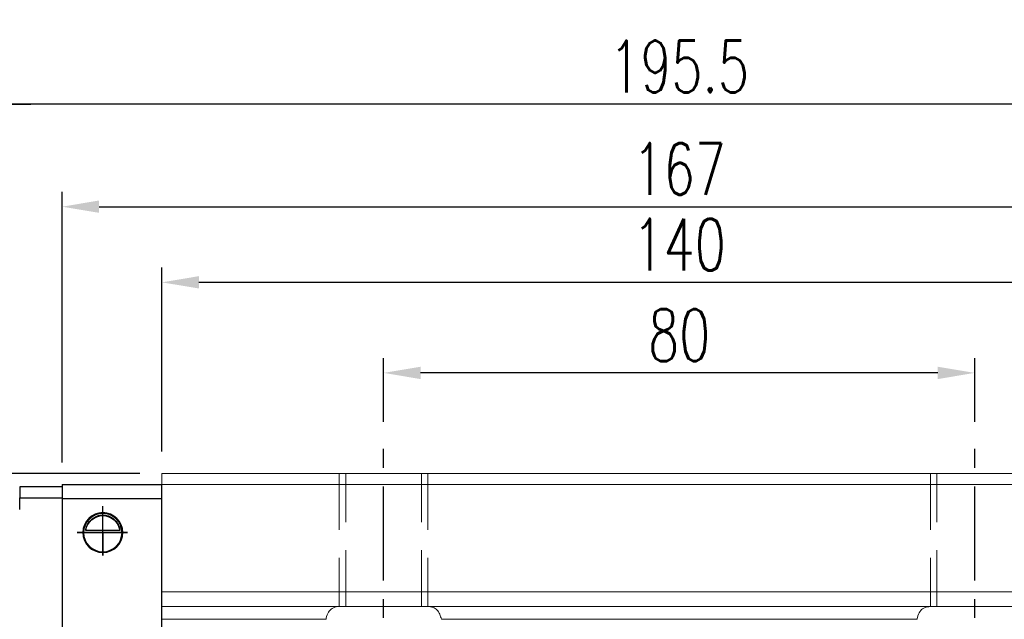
# Model space of a CAD drawing. Header units: millimetres. Extents: x 739 to 1274, y 165 to 336.
# Tile 49 of 50: x 1048 to 1181, y 233 to 314. Entities that reach past the tile are written whole.
import ezdxf

# ---------------------------------------------------------------- set-up
doc = ezdxf.new("R2010")
doc.units = ezdxf.units.MM
doc.header["$LTSCALE"] = 2
doc.header["$PDSIZE"] = -1
for name, pattern in [('CENTER', [10.16, 6.35, -1.27, 1.27, -1.27]), ('DASHED', [0.75, 0.5, -0.25]), ('HIDDEN', [1.905, 1.27, -0.635])]:
    doc.linetypes.add(name, pattern=pattern)
for name, color, linetype in [('2', 7, 'Continuous'), ('CL', 1, 'CENTER'), ('DIM', 4, 'Continuous'), ('HID', 2, 'DASHED'), ('OUT', 3, 'Continuous')]:
    doc.layers.add(name, color=color, linetype=linetype)
doc.styles.add('DIM-7', font='SIMPLEX.shx', dxfattribs={"width": 0.7, "bigfont": 'chineset.shx'})
doc.dimstyles.new('CNS', dxfattribs={"dimtxt": 3.5, "dimasz": 2.5, "dimexe": 1, "dimexo": 1.5, "dimgap": 0.09, "dimtad": 0, "dimdsep": 46, "dimtxsty": 'DIM-7', "dimcen": 0.09, "dimclrd": 1, "dimclre": 1, "dimclrt": 4, "dimadec": 0, "dimazin": 0, "dimtfac": 1, "dimtix": 1, "dimtmove": 2, "dimatfit": 3, "dimfxl": 1, "dimtvp": 0.971429, "dimtolj": 1, "dimarcsym": 0})

# ---------------------------------------------------------------- blocks, each defined once
blk = doc.blocks.new('*D18')
at = {"color": 7, "lineweight": -2}
for p, q in [((1097.14, 259.53), (1097.14, 268.15)), ((1177.14, 259.53), (1177.14, 268.15)), ((1172.14, 266.15), (1102.14, 266.15))]:
    blk.add_line(p, q, dxfattribs=at)
at = {"color": 7}
for points in [[(1102.14, 266.98), (1102.14, 265.31), (1097.14, 266.15)], [(1172.14, 266.98), (1172.14, 265.31), (1177.14, 266.15)]]:
    blk.add_solid(points, dxfattribs=at)
at = {"layer": 'DEFPOINTS', "color": 0}
for p in [(1097.14, 266.15), (1097.14, 256.53), (1177.14, 256.53)]:
    blk.add_point(p, dxfattribs=at)
at = {"color": 7, "insert": (1137.14, 271.25), "char_height": 7, "attachment_point": 5, "style": 'DIM-7'}
blk.add_mtext('\\A1;80', dxfattribs=at)
blk = doc.blocks.new('*D19')
at = {"color": 7, "lineweight": -2}
for p, q in [((1067.14, 255.53), (1067.14, 280.4)), ((1207.14, 255.53), (1207.14, 280.4)), ((1202.14, 278.4), (1072.14, 278.4))]:
    blk.add_line(p, q, dxfattribs=at)
at = {"color": 7}
for points in [[(1072.14, 279.24), (1072.14, 277.57), (1067.14, 278.4)], [(1202.14, 279.24), (1202.14, 277.57), (1207.14, 278.4)]]:
    blk.add_solid(points, dxfattribs=at)
at = {"layer": 'DEFPOINTS', "color": 0}
for p in [(1067.14, 278.4), (1067.14, 252.53), (1207.14, 252.53)]:
    blk.add_point(p, dxfattribs=at)
at = {"color": 7, "insert": (1137.14, 283.5), "char_height": 7, "attachment_point": 5, "style": 'DIM-7'}
blk.add_mtext('\\A1;140', dxfattribs=at)
blk = doc.blocks.new('*D6')
at = {"color": 7, "lineweight": -2}
for p, q in [((1039.39, 253.68), (1039.39, 304.51)), ((1234.89, 253.68), (1234.89, 304.51)), ((1229.89, 302.51), (1044.39, 302.51))]:
    blk.add_line(p, q, dxfattribs=at)
at = {"color": 7}
for points in [[(1044.39, 303.35), (1044.39, 301.68), (1039.39, 302.51)], [(1229.89, 303.35), (1229.89, 301.68), (1234.89, 302.51)]]:
    blk.add_solid(points, dxfattribs=at)
at = {"layer": 'DEFPOINTS', "color": 0}
for p in [(1039.39, 302.51), (1039.39, 250.68), (1234.89, 250.68)]:
    blk.add_point(p, dxfattribs=at)
at = {"color": 7, "insert": (1137.14, 307.61), "char_height": 7, "attachment_point": 5, "style": 'DIM-7'}
blk.add_mtext('\\A1;195.5', dxfattribs=at)
blk = doc.blocks.new('*D22')
at = {"layer": 'DEFPOINTS', "color": 0}
for p in [(1220.64, 288.64), (1053.64, 251.03), (1220.64, 251.03)]:
    blk.add_point(p, dxfattribs=at)
at = {"layer": 'DIM', "color": 7, "lineweight": -2}
for p, q in [((1053.64, 254.03), (1053.64, 290.64)), ((1220.64, 254.03), (1220.64, 290.64)), ((1058.64, 288.64), (1215.64, 288.64))]:
    blk.add_line(p, q, dxfattribs=at)
at = {"layer": 'DIM', "color": 7}
for points in [[(1058.64, 289.48), (1058.64, 287.81), (1053.64, 288.64)], [(1215.64, 289.48), (1215.64, 287.81), (1220.64, 288.64)]]:
    blk.add_solid(points, dxfattribs=at)
at = {"layer": 'DIM', "color": 7, "insert": (1137.14, 293.74), "char_height": 7, "attachment_point": 5, "style": 'DIM-7'}
blk.add_mtext('\\A1;167', dxfattribs=at)
blk = doc.blocks.new('*D24')
at = {"layer": 'DEFPOINTS', "color": 0}
for p in [(1011.79, 252.53), (1067.14, 252.53), (1026.89, 242.03)]:
    blk.add_point(p, dxfattribs=at)
at = {"layer": 'DIM', "color": 7, "lineweight": -2}
for p, q in [((1011.79, 257.53), (1011.79, 262.53)), ((1064.14, 252.53), (1009.79, 252.53)), ((1011.79, 242.03), (1011.79, 252.53)), ((1023.89, 242.03), (1009.79, 242.03)), ((1011.79, 237.03), (1011.79, 232.03))]:
    blk.add_line(p, q, dxfattribs=at)
at = {"layer": 'DIM', "color": 7}
for points in [[(1010.96, 257.53), (1012.63, 257.53), (1011.79, 252.53)], [(1010.96, 237.03), (1012.63, 237.03), (1011.79, 242.03)]]:
    blk.add_solid(points, dxfattribs=at)
at = {"layer": 'DIM', "color": 7, "insert": (1006.69, 247.28), "char_height": 7, "attachment_point": 5, "rotation": 90, "style": 'DIM-7'}
blk.add_mtext('\\A1;10.5', dxfattribs=at)
blk = doc.blocks.new('*D25')
at = {"color": 7, "lineweight": -2}
for p, q in [((1026.89, 245.03), (1026.89, 304.51)), ((1039.39, 253.68), (1039.39, 304.51)), ((1021.89, 302.51), (1016.89, 302.51)), ((1026.89, 302.51), (1039.39, 302.51)), ((1044.39, 302.51), (1049.39, 302.51))]:
    blk.add_line(p, q, dxfattribs=at)
at = {"color": 7}
for points in [[(1021.89, 303.35), (1021.89, 301.68), (1026.89, 302.51)], [(1044.39, 303.35), (1044.39, 301.68), (1039.39, 302.51)]]:
    blk.add_solid(points, dxfattribs=at)
at = {"layer": 'DEFPOINTS', "color": 0}
for p in [(1039.39, 302.51), (1039.39, 250.68), (1026.89, 242.03)]:
    blk.add_point(p, dxfattribs=at)
at = {"color": 7, "insert": (1033.14, 309.45), "char_height": 7, "attachment_point": 5, "style": 'DIM-7'}
blk.add_mtext('\\A1;(12.5)', dxfattribs=at)

msp = doc.modelspace()

# ---------------------------------------------------------------- linework, layer by layer
at = {"layer": '2', "color": 0, "linetype": 'Continuous'}
for p, q in [((1053.641, 250.733), (1047.891, 250.733)), ((1047.891, 250.733), (1047.891, 249.233)), ((1053.641, 251.033), (1053.641, 249.133)), ((1053.641, 251.033), (1067.141, 251.033)), ((1067.141, 201.833), (1067.141, 250.983)), ((1047.891, 247.682), (1047.891, 249.233)), ((1047.891, 249.233), (1053.641, 249.233)), ((1053.641, 249.133), (1067.141, 249.133)), ((1053.641, 249.133), (1053.641, 201.833)), ((1056.541, 244.533), (1061.741, 244.533)), ((1061.45, 244.807), (1056.832, 244.807)), ((1061.421, 244.833), (1056.861, 244.833))]:
    msp.add_line(p, q, dxfattribs=at)
for radius, start, end in [(2.7, 90, 270), (2.6, 90, 270), (2.7, 270, 90), (2.6, 270, 90)]:
    msp.add_arc((1059.141, 244.533), radius, start, end, dxfattribs=at)
at = {"layer": '2', "color": 0, "linetype": 'Continuous', "extrusion": (0, 0, -1)}
for start, end in [(7.49472, 90), (90, 172.50528)]:
    msp.add_arc((-1059.141, 244.533), 2.3, start, end, dxfattribs=at)
at = {"layer": '2', "color": 0, "linetype": 'Continuous'}
for points, knots in [([(1056.832, 244.807), (1056.859, 245.04), (1056.921, 245.267), (1057.093, 245.672), (1057.204, 245.857), (1057.52, 246.258), (1057.748, 246.453), (1058.167, 246.697), (1058.349, 246.776), (1058.662, 246.863), (1058.784, 246.887), (1058.986, 246.908), (1059.064, 246.912), (1059.141, 246.912)], [0, 0, 0, 0, 0.187135, 0.187135, 0.3722972, 0.3722972, 0.651232, 0.651232, 0.8354912, 0.8354912, 0.9393137, 0.9393137, 1, 1, 1, 1]), ([(1059.141, 246.912), (1059.267, 246.912), (1059.394, 246.901), (1059.69, 246.851), (1059.853, 246.801), (1060.292, 246.618), (1060.548, 246.445), (1060.94, 246.052), (1061.092, 245.845), (1061.303, 245.425), (1061.377, 245.218), (1061.432, 244.937), (1061.442, 244.873), (1061.45, 244.807)], [0, 0, 0, 0, 0.0998047, 0.0998047, 0.2515472, 0.2515472, 0.5439534, 0.5439534, 0.769985, 0.769985, 0.9482846, 0.9482846, 1, 1, 1, 1])]:
    msp.add_open_spline(points, degree=3, knots=knots, dxfattribs=at)
for points in [[(1056.861, 244.833), (1056.851, 244.824), (1056.842, 244.816), (1056.832, 244.807)], [(1061.45, 244.807), (1061.44, 244.816), (1061.431, 244.824), (1061.421, 244.833)]]:
    msp.add_open_spline(points, degree=3, dxfattribs=at)
at = {"layer": 'CL', "color": 0}
for p, q in [((1097.141, 197.433), (1097.141, 256.533)), ((1177.141, 197.433), (1177.141, 256.533))]:
    msp.add_line(p, q, dxfattribs=at)
at = {"layer": 'DIM', "color": 0}
for p, q in [((1059.141, 241.442), (1059.141, 248.112)), ((1062.501, 244.533), (1055.648, 244.533)), ((1055.648, 244.533), (1059.141, 244.533)), ((1059.141, 244.533), (1062.501, 244.533)), ((1059.141, 244.533), (1059.141, 241.442))]:
    msp.add_line(p, q, dxfattribs=at)
at = {"layer": 'HID', "color": 0, "linetype": 'HIDDEN', "lineweight": 0, "ltscale": 3}
for p, q in [((1091.141, 252.533), (1091.141, 234.533)), ((1092.016, 234.533), (1092.016, 252.533)), ((1102.266, 234.533), (1102.266, 252.533)), ((1103.141, 252.533), (1103.141, 234.533)), ((1171.141, 252.533), (1171.141, 234.533)), ((1172.016, 234.533), (1172.016, 252.533))]:
    msp.add_line(p, q, dxfattribs=at)
at = {"layer": 'OUT', "color": 0, "linetype": 'Continuous', "lineweight": 15}
for p, q in [((1067.141, 252.533), (1067.141, 251.033)), ((1067.141, 252.533), (1207.141, 252.533)), ((1067.141, 251.033), (1207.141, 251.033)), ((1067.141, 251.033), (1067.141, 236.533)), ((1067.141, 236.533), (1207.141, 236.533)), ((1067.141, 236.533), (1067.141, 234.533)), ((1067.141, 234.533), (1207.141, 234.533)), ((1067.141, 234.533), (1067.141, 232.8)), ((1067.141, 232.8), (1089.329, 232.8)), ((1104.953, 232.8), (1169.329, 232.8))]:
    msp.add_line(p, q, dxfattribs=at)
for points, knots in [([(1091.19, 234.533), (1091.109, 234.531), (1090.728, 234.521), (1090.167, 234.356), (1089.642, 233.809), (1089.418, 233.221), (1089.341, 232.855), (1089.329, 232.8)], [0, 0, 0, 0, 0.0868719, 0.4138022, 0.6828814, 0.9529417, 1, 1, 1, 1]), ([(1104.953, 232.8), (1104.893, 233.039), (1104.765, 233.549), (1104.395, 234.109), (1103.845, 234.475), (1103.353, 234.513), (1103.092, 234.533)], [0, 0, 0, 0, 0.2127295, 0.4551657, 0.7120445, 1, 1, 1, 1]), ([(1171.19, 234.533), (1170.849, 234.498), (1170.265, 234.438), (1169.689, 233.88), (1169.435, 233.285), (1169.348, 232.886), (1169.329, 232.8)], [0, 0, 0, 0, 0.3805394, 0.6525126, 0.9255657, 1, 1, 1, 1])]:
    msp.add_open_spline(points, degree=3, knots=knots, dxfattribs=at)

# ---------------------------------------------------------------- dimensions: what is measured, and where the dimension line sits
at = {"color": 0}
dim = msp.add_linear_dim(base=(1039.391, 302.514), p1=(1026.891, 242.033), p2=(1039.391, 250.683), text='(<>)', dimstyle='CNS', override={"dimscale": 2, "dimgap": 0.8, "dimtad": 1, "dimclrd": 7, "dimclre": 7, "dimclrt": 7, "dimtmove": 1}, dxfattribs=at)
dim.commit()
dim.dimension.update_dxf_attribs({"geometry": '*D25', "text_midpoint": (1033.141, 309.448)})
for base, p1, p2, picture, middle in [((1039.391, 302.514), (1234.891, 250.683), (1039.391, 250.683), '*D6', (1137.141, 307.614)), ((1067.141, 278.403), (1207.141, 252.533), (1067.141, 252.533), '*D19', (1137.141, 283.503)), ((1097.141, 266.147), (1177.141, 256.533), (1097.141, 256.533), '*D18', (1137.141, 271.247))]:
    dim = msp.add_linear_dim(base=base, p1=p1, p2=p2, dimstyle='CNS', override={"dimscale": 2, "dimgap": 0.8, "dimtad": 1, "dimclrd": 7, "dimclre": 7, "dimclrt": 7, "dimtmove": 1}, dxfattribs=at)
    dim.commit()
    dim.dimension.update_dxf_attribs({"geometry": picture, "text_midpoint": middle})
at = {"layer": 'DIM', "color": 0}
dim = msp.add_linear_dim(base=(1220.641, 288.642), p1=(1053.641, 251.033), p2=(1220.641, 251.033), dimstyle='CNS', override={"dimscale": 2, "dimgap": 0.8, "dimtad": 1, "dimclrd": 7, "dimclre": 7, "dimclrt": 7, "dimtmove": 1}, dxfattribs=at)
dim.commit()
dim.dimension.update_dxf_attribs({"geometry": '*D22', "text_midpoint": (1137.141, 293.742)})
dim = msp.add_linear_dim(base=(1011.793, 252.533), p1=(1026.891, 242.033), p2=(1067.141, 252.533), angle=90, dimstyle='CNS', override={"dimscale": 2, "dimgap": 0.8, "dimtad": 1, "dimclrd": 7, "dimclre": 7, "dimclrt": 7, "dimtmove": 1}, dxfattribs=at)
dim.commit()
dim.dimension.update_dxf_attribs({"geometry": '*D24', "text_midpoint": (1006.693, 247.283)})

doc.saveas('drawing.dxf')
